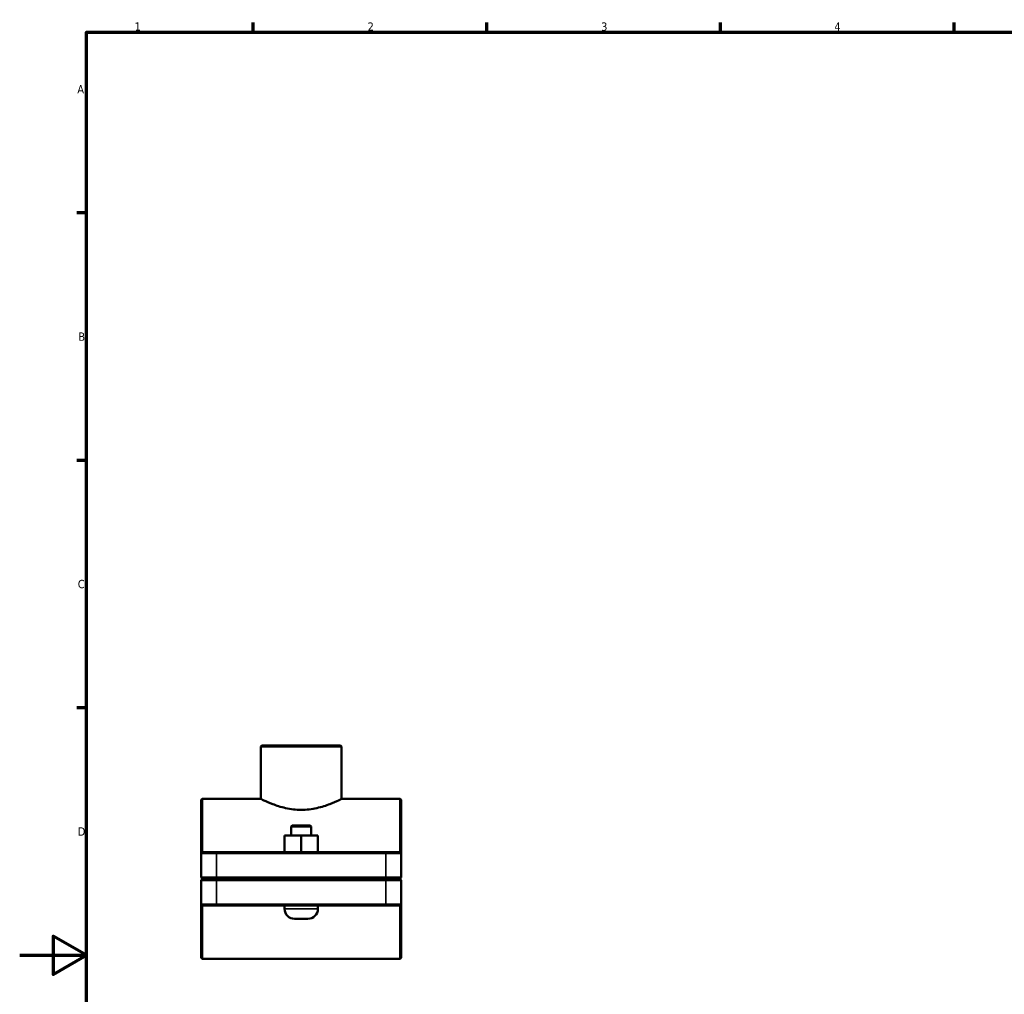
# Model space of a CAD drawing. Header units: millimetres. Extents: x 0 to 1138, y 0 to 1083.
# Tile 2 of 7: x 0 to 295, y 285 to 578. Entities that reach past the tile are written whole.
import ezdxf

# ---------------------------------------------------------------- set-up
doc = ezdxf.new("R2010")
doc.units = ezdxf.units.MM
for name, color, linetype, lineweight in [('Border (ISO)', 7, 'Continuous', 70), ('Visible (ISO)', 7, 'Continuous', 50), ('Visible Narrow (ISO)', 7, 'Continuous', 35)]:
    doc.layers.add(name, color=color, linetype=linetype, lineweight=lineweight)
doc.styles.add('Note Text (ISO)', font='tahoma.ttf')

# ---------------------------------------------------------------- blocks, each defined once
blk = doc.blocks.new('Borders Default Border')
at = {"layer": 'Border (ISO)'}
for p, q in [((70.08, 574), (70.08, 576.9)), ((140.17, 574), (140.17, 576.9)), ((210.25, 574), (210.25, 576.9)), ((280.33, 574), (280.33, 576.9)), ((20, 519.75), (17.1, 519.75)), ((20, 445.5), (17.1, 445.5)), ((20, 371.25), (17.1, 371.25))]:
    blk.add_line(p, q, dxfattribs=at)
at = {"layer": 'Border (ISO)', "flags": 128}
for points in [[(20, 20), (20, 574), (821, 574), (821, 20), (20, 20)], [(0, 297), (20, 297), (10, 302.77), (10, 291.23), (20, 297)]]:
    blk.add_lwpolyline(points, dxfattribs=at)
at = {"layer": 'Border (ISO)', "color": 232, "true_color": 0xca0064, "char_height": 2.5, "attachment_point": 7, "style": 'Note Text (ISO)'}
for s, insert in [('1', (34.48, 574.4)), ('2', (104.37, 574.4)), ('3', (174.43, 574.35)), ('4', (244.42, 574.4)), ('A', (17.29, 555.62)), ('B', (17.59, 481.37)), ('C', (17.43, 407.08)), ('D', (17.43, 332.88))]:
    blk.add_mtext(s, dxfattribs=dict(at, insert=insert))

msp = doc.modelspace()

# ---------------------------------------------------------------- linework, layer by layer
at = {"layer": 'Visible (ISO)'}
for p, q in [((72.668, 359.927), (72.348, 359.607)), ((72.348, 343.927), (72.348, 359.607)), ((96.569, 359.607), (72.348, 359.607)), ((72.668, 359.927), (96.249, 359.927)), ((96.249, 359.927), (96.569, 359.607)), ((96.569, 343.927), (96.569, 359.607)), ((54.459, 343.607), (54.779, 343.927)), ((54.459, 327.607), (54.459, 343.607)), ((54.779, 343.927), (54.779, 327.927)), ((72.348, 343.927), (54.779, 343.927)), ((114.139, 343.927), (96.569, 343.927)), ((114.139, 327.927), (114.139, 343.927)), ((114.459, 343.607), (114.139, 343.927)), ((114.459, 343.607), (114.459, 327.607)), ((81.779, 335.927), (81.459, 335.607)), ((81.459, 335.607), (87.459, 335.607)), ((81.459, 335.607), (81.459, 332.927)), ((87.139, 335.927), (81.779, 335.927)), ((87.139, 335.927), (87.459, 335.607)), ((87.459, 335.607), (87.459, 332.927)), ((79.443, 327.927), (79.443, 332.927)), ((84.428, 332.927), (79.443, 332.927)), ((84.428, 327.927), (84.428, 332.927)), ((89.443, 332.927), (84.428, 332.927)), ((89.443, 327.927), (89.443, 332.927)), ((89.474, 332.927), (89.443, 332.927)), ((89.474, 327.927), (89.474, 332.927)), ((54.779, 327.927), (54.459, 327.607)), ((54.779, 327.927), (59.059, 327.927)), ((109.859, 327.927), (59.059, 327.927)), ((109.859, 327.927), (114.139, 327.927)), ((114.139, 327.927), (114.459, 327.607)), ((59.059, 327.607), (54.459, 327.607)), ((54.459, 327.607), (54.459, 320.297)), ((59.059, 327.607), (109.859, 327.607)), ((114.459, 327.607), (109.859, 327.607)), ((114.459, 320.297), (114.459, 327.607)), ((54.779, 319.977), (54.459, 320.297)), ((54.459, 320.297), (59.059, 320.297)), ((54.779, 319.877), (54.459, 319.557)), ((59.059, 319.557), (54.459, 319.557)), ((54.459, 319.557), (54.459, 312.247)), ((59.059, 319.977), (54.779, 319.977)), ((54.779, 319.877), (59.059, 319.877)), ((109.859, 320.297), (59.059, 320.297)), ((59.059, 319.977), (109.859, 319.977)), ((109.859, 319.877), (59.059, 319.877)), ((59.059, 319.557), (109.859, 319.557)), ((79.459, 319.977), (79.459, 319.877)), ((89.459, 319.977), (89.459, 319.877)), ((109.859, 320.297), (114.459, 320.297)), ((114.139, 319.977), (109.859, 319.977)), ((109.859, 319.877), (114.139, 319.877)), ((114.459, 319.557), (109.859, 319.557)), ((114.139, 319.977), (114.459, 320.297)), ((114.139, 319.877), (114.459, 319.557)), ((114.459, 312.247), (114.459, 319.557)), ((54.459, 312.247), (59.059, 312.247)), ((54.459, 296.247), (54.459, 312.247)), ((54.779, 311.927), (54.459, 312.247)), ((54.779, 311.927), (54.779, 295.927)), ((59.059, 311.927), (54.779, 311.927)), ((109.859, 312.247), (59.059, 312.247)), ((59.059, 311.927), (109.859, 311.927)), ((79.459, 311.927), (79.459, 310.927)), ((89.459, 311.927), (89.459, 310.927)), ((109.859, 312.247), (114.459, 312.247)), ((114.139, 311.927), (109.859, 311.927)), ((114.139, 311.927), (114.459, 312.247)), ((114.139, 295.927), (114.139, 311.927)), ((114.459, 312.247), (114.459, 296.247)), ((82.459, 307.927), (86.459, 307.927)), ((54.459, 296.247), (54.779, 295.927)), ((114.139, 295.927), (54.779, 295.927)), ((114.459, 296.247), (114.139, 295.927))]:
    msp.add_line(p, q, dxfattribs=at)
for centre, start, end in [((82.459, 310.927), 180, 270), ((86.459, 310.927), 270, 0)]:
    msp.add_arc(centre, 3, start, end, dxfattribs=at)
msp.add_open_spline([(72.348, 343.927), (72.348, 343.927), (72.424, 343.889), (72.737, 343.733), (72.975, 343.616), (73.909, 343.173), (74.837, 342.752), (76.957, 341.942), (78.299, 341.495), (80.528, 341.005), (81.307, 340.872), (82.883, 340.693), (83.681, 340.648), (85.236, 340.648), (86.034, 340.693), (87.61, 340.872), (88.389, 341.005), (90.618, 341.495), (91.96, 341.942), (94.08, 342.752), (95.008, 343.173), (95.942, 343.616), (96.18, 343.733), (96.493, 343.889), (96.569, 343.927), (96.569, 343.927)], degree=3, knots=[1.862807, 1.862807, 1.862807, 1.862807, 2.0953265, 2.0953265, 2.3278459, 2.3278459, 2.7928849, 2.7928849, 3.2592494, 3.2592494, 3.4924317, 3.4924317, 3.725614, 3.725614, 3.9587963, 3.9587963, 4.1919786, 4.1919786, 4.6583431, 4.6583431, 5.1233821, 5.1233821, 5.3559015, 5.3559015, 5.588421, 5.588421, 5.588421, 5.588421], dxfattribs=at)
at = {"layer": 'Visible Narrow (ISO)'}
for p, q in [((59.059, 327.911), (59.059, 327.623)), ((109.859, 327.911), (109.859, 327.623)), ((59.059, 320.663), (59.059, 327.242)), ((109.859, 327.242), (109.859, 320.663)), ((59.059, 319.993), (59.059, 320.281)), ((59.059, 319.861), (59.059, 319.573)), ((59.059, 312.613), (59.059, 319.192)), ((109.859, 319.993), (109.859, 320.281)), ((109.859, 319.861), (109.859, 319.573)), ((109.859, 319.192), (109.859, 312.613)), ((59.059, 311.943), (59.059, 312.231)), ((89.397, 310.927), (79.52, 310.927)), ((109.859, 311.943), (109.859, 312.231))]:
    msp.add_line(p, q, dxfattribs=at)

# ---------------------------------------------------------------- block references
msp.add_blockref('Borders Default Border', (0, 0))

doc.saveas('drawing.dxf')
